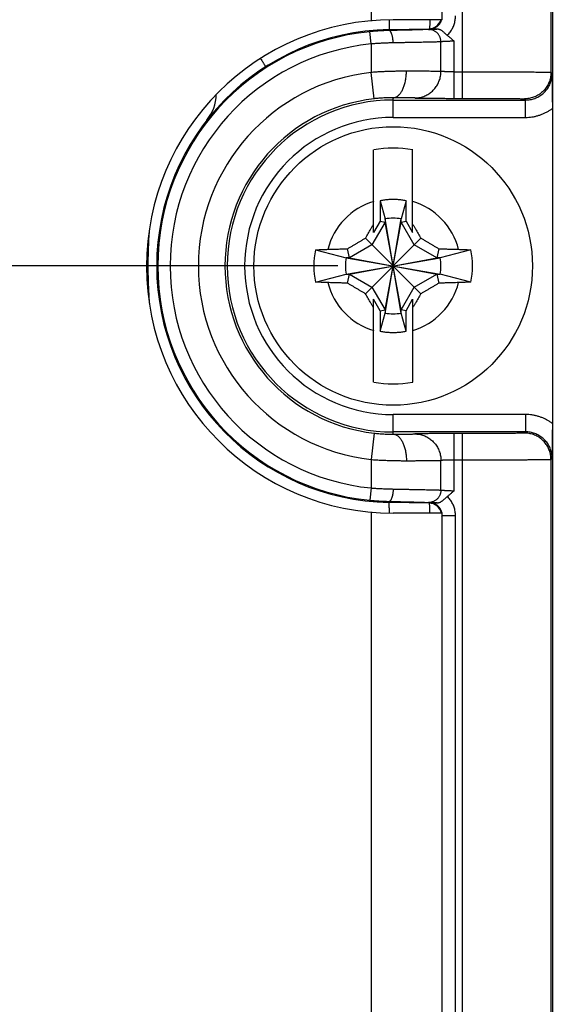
# Model space of a CAD drawing. Header units: inches. Extents: x 0 to 34, y 0 to 22.
# Tile 57 of 83: x 19.4 to 20, y 16.3 to 17.4. Entities that reach past the tile are written whole.
import ezdxf

# ---------------------------------------------------------------- set-up
doc = ezdxf.new("R2010")
doc.units = ezdxf.units.IN
doc.header["$LTSCALE"] = 1.87
doc.header["$MEASUREMENT"] = 0
doc.layers.get('0').update_dxf_attribs({"linetype": 'CONTINUOUS'})
doc.layers.add('DIMENSIONS', color=7, linetype='CONTINUOUS')
doc.styles.get("Standard").update_dxf_attribs({"font": 'txt', "width": 0.8})
doc.dimstyles.new('DIMSTYLE_1', dxfattribs={"dimtxt": 0.125, "dimasz": 0.18, "dimexe": 0.18, "dimexo": 0.0625, "dimgap": 0.09, "dimtad": 0, "dimtih": 1, "dimtoh": 1, "dimdec": 3, "dimzin": 4, "dimdsep": 46, "dimtxsty": 'STANDARD', "dimblk": '_FILLED', "dimblk1": '_FILLED', "dimblk2": '_FILLED', "dimcen": 0.09, "dimadec": 0, "dimazin": 0, "dimtp": 0.01, "dimtm": 0.01, "dimtfac": 1, "dimtdec": 3, "dimtofl": 0, "dimtmove": 0, "dimatfit": 3, "dimldrblk": '_FILLED', "dimfxl": 1, "dimtolj": 1, "dimtzin": 4, "dimarcsym": 0})

# ---------------------------------------------------------------- blocks, each defined once
blk = doc.blocks.new('_FILLED')
at = {"color": 0, "linetype": 'BYBLOCK'}
blk.add_solid([(0, 0), (-1, 0.1736), (-1, -0.1736)], dxfattribs=at)
blk = doc.blocks.new('*D17')
at = {"layer": 'DIMENSIONS', "color": 2, "linetype": 'CONTINUOUS'}
for p, q in [((16.18, 18.6771), (15.4451, 18.6771)), ((16.18, 17.462), (16.18, 18.6771)), ((16.9561, 17.8334), (16.055, 17.8334)), ((16.18, 17.8334), (16.18, 17.462)), ((16.18, 17.0905), (16.18, 17.462)), ((19.7315, 17.0905), (16.055, 17.0905))]:
    blk.add_line(p, q, dxfattribs=at)
at = {"layer": 'DIMENSIONS', "color": 2, "linetype": 'CONTINUOUS', "xscale": 0.18, "yscale": 0.18, "zscale": 0.18}
for p, rotation in [((16.18, 17.8334), 90), ((16.18, 17.0905), 270)]:
    blk.add_blockref('_FILLED', p, dxfattribs=dict(at, rotation=rotation))
at = {"layer": 'DIMENSIONS', "color": 2, "linetype": 'CONTINUOUS', "width": 0.8}
for s, p in [('.743', (14.1576, 18.6146)), ('[', (14.6826, 18.6146)), ('18.87', (14.7826, 18.6146)), (']', (15.2826, 18.6146))]:
    blk.add_text(s, height=0.125, dxfattribs=at).set_placement(p)

msp = doc.modelspace()

# ---------------------------------------------------------------- linework, layer by layer
at = {"color": 7, "linetype": 'CONTINUOUS'}
for p, q in [((19.8725, 17.2801), (19.8725, 17.8334)), ((19.9725, 17.3095), (19.9725, 17.7334)), ((19.769, 17.6025), (19.769, 17.3679)), ((19.849, 17.6025), (19.849, 17.369)), ((19.849, 17.369), (19.794, 17.369)), ((19.769, 17.3416), (19.7676, 17.3555)), ((19.7893, 17.358), (19.8342, 17.3588)), ((19.7893, 17.3568), (19.7893, 17.358)), ((19.8347, 17.3583), (19.8342, 17.3588)), ((19.769, 17.3416), (19.769, 17.3094)), ((19.8479, 17.3105), (19.8479, 17.344)), ((19.8628, 17.2801), (19.8628, 17.3447)), ((19.7724, 17.2796), (19.769, 17.3094)), ((19.8628, 17.3101), (19.8725, 17.3101)), ((19.9725, 17.3095), (19.9738, 17.3082)), ((19.794, 17.2585), (19.794, 17.2808)), ((19.794, 17.2782), (19.9438, 17.2782)), ((19.8628, 17.2801), (19.8725, 17.2801)), ((19.9425, 17.2795), (19.9438, 17.2782)), ((19.9438, 17.2585), (19.9438, 17.2782)), ((19.974, 17.2687), (19.974, 16.9123)), ((19.794, 17.2585), (19.9438, 17.2585)), ((19.7719, 17.1282), (19.7719, 17.222)), ((19.816, 17.1282), (19.816, 17.222)), ((19.7794, 17.1643), (19.7794, 17.1412)), ((19.7794, 17.1643), (19.7848, 17.1437)), ((19.8085, 17.1643), (19.8031, 17.1437)), ((19.8085, 17.1412), (19.8085, 17.1643)), ((19.7848, 17.1401), (19.77, 17.1145)), ((19.7794, 17.1412), (19.7719, 17.1282)), ((19.7794, 17.1412), (19.7848, 17.1401)), ((19.7848, 17.0373), (19.8031, 17.1437)), ((19.7848, 17.1437), (19.7848, 17.1401)), ((19.8031, 17.0373), (19.7848, 17.1437)), ((19.7848, 17.041), (19.8031, 17.1401)), ((19.8031, 17.041), (19.7848, 17.1401)), ((19.8031, 17.1401), (19.8031, 17.1437)), ((19.8031, 17.1401), (19.8085, 17.1412)), ((19.8179, 17.1145), (19.8031, 17.1401)), ((19.8085, 17.1412), (19.816, 17.1282)), ((19.77, 17.1145), (19.7444, 17.0997)), ((19.7626, 17.0591), (19.8254, 17.1219)), ((19.8254, 17.0591), (19.7626, 17.1219)), ((19.8435, 17.0997), (19.8179, 17.1145)), ((19.7061, 17.1088), (19.7408, 17.0997)), ((19.7444, 17.0997), (19.7423, 17.11)), ((19.8457, 17.11), (19.8435, 17.0997)), ((19.8818, 17.1088), (19.8471, 17.0997)), ((19.7444, 17.0997), (19.7408, 17.0997)), ((19.7408, 17.0997), (19.8471, 17.0814)), ((19.7408, 17.0814), (19.8471, 17.0997)), ((19.7444, 17.0997), (19.8435, 17.0814)), ((19.7444, 17.0814), (19.8435, 17.0997)), ((19.8471, 17.0997), (19.8435, 17.0997)), ((19.7061, 17.0723), (19.7408, 17.0814)), ((19.7408, 17.0814), (19.7444, 17.0814)), ((19.7423, 17.0711), (19.7444, 17.0814)), ((19.7444, 17.0814), (19.77, 17.0666)), ((19.8179, 17.0666), (19.8435, 17.0814)), ((19.8435, 17.0814), (19.8457, 17.0711)), ((19.8435, 17.0814), (19.8471, 17.0814)), ((19.8818, 17.0723), (19.8471, 17.0814)), ((19.77, 17.0666), (19.7848, 17.041)), ((19.8031, 17.041), (19.8179, 17.0666)), ((19.7719, 16.9591), (19.7719, 17.0529)), ((19.7794, 17.0399), (19.7719, 17.0529)), ((19.8085, 17.0399), (19.816, 17.0529)), ((19.816, 17.0529), (19.816, 16.9591)), ((19.7794, 17.0399), (19.7848, 17.041)), ((19.7794, 17.0399), (19.7794, 17.0168)), ((19.7794, 17.0168), (19.7848, 17.0373)), ((19.7848, 17.041), (19.7848, 17.0373)), ((19.8031, 17.0373), (19.8031, 17.041)), ((19.8085, 17.0399), (19.8031, 17.041)), ((19.8085, 17.0168), (19.8031, 17.0373)), ((19.8085, 17.0168), (19.8085, 17.0399)), ((19.794, 16.9003), (19.794, 16.9226)), ((19.9438, 16.9226), (19.794, 16.9226)), ((19.9438, 16.9226), (19.9438, 16.9029)), ((19.9438, 16.9029), (19.794, 16.9029)), ((19.9438, 16.9029), (19.9425, 16.9015)), ((19.7724, 16.9015), (19.769, 16.8717)), ((19.8628, 16.8363), (19.8628, 16.9009)), ((19.8725, 16.9009), (19.8628, 16.9009)), ((19.8725, 15.3001), (19.8725, 16.9009)), ((19.769, 16.8717), (19.769, 16.8395)), ((19.8479, 16.837), (19.8479, 16.8706)), ((19.8725, 16.8709), (19.8628, 16.8709)), ((19.9738, 16.8729), (19.9725, 16.8716)), ((19.9725, 15.3295), (19.9725, 16.8716)), ((19.769, 16.8395), (19.7676, 16.8256)), ((19.7893, 16.8243), (19.7893, 16.8231)), ((19.8346, 16.8223), (19.7893, 16.8231)), ((19.8346, 16.8223), (19.8352, 16.8228)), ((19.769, 16.8122), (19.769, 15.3889)), ((19.849, 16.811), (19.794, 16.811)), ((19.849, 16.811), (19.849, 15.39)), ((19.849, 16.8077), (19.8495, 16.8082)), ((19.8495, 15.3928), (19.8495, 16.8082)), ((19.8495, 16.8082), (19.8645, 16.8082)), ((19.8645, 15.3928), (19.8645, 16.8082))]:
    msp.add_line(p, q, dxfattribs=at)
msp.add_circle((19.794, 17.0905), 0.1575, dxfattribs=at)
for centre, radius, start, end in [((19.794, 17.09), 0.279, 90, 270), ((19.834, 17.3738), 0.015, 271, 341.5738), ((19.794, 17.0905), 0.2675, 91, 269), ((19.794, 17.0905), 0.2663, 95.6875, 264.3125), ((19.794, 17.0905), 0.2523, 95.6875, 264.3125), ((19.794, 17.0905), 0.2203, 96.5162, 263.4838), ((19.544, 17.2863), 0.05, 321.9417, 357.8491), ((19.794, 17.0905), 0.1903, 96.5162, 263.4838), ((19.794, 17.0905), 0.1877, 90, 270), ((19.794, 17.0905), 0.168, 90, 270), ((19.794, 17.0905), 0.1333, 80.4788, 99.5212), ((19.794, 17.0905), 0.0763, 106.796, 165.7255), ((19.794, 17.0905), 0.0763, 14.2745, 73.204), ((19.794, 17.0905), 0.054, 80.2364, 99.7636), ((19.794, 17.0905), 0.0898, 168.2646, 191.7354), ((19.794, 17.0905), 0.0898, 348.2646, 11.7354), ((19.794, 17.0905), 0.054, 170.2364, 189.7636), ((19.794, 17.0905), 0.054, 350.2364, 9.7636), ((19.794, 17.0905), 0.0763, 194.2745, 253.204), ((19.794, 17.0905), 0.0763, 286.796, 345.7255), ((19.794, 17.0905), 0.054, 260.2364, 279.7636), ((19.794, 17.0905), 0.1333, 260.4788, 279.5212), ((19.8344, 16.8077), 0.0146, 13.1567, 89)]:
    msp.add_arc(centre, radius, start, end, dxfattribs=at)
for points, knots in [([(19.974, 17.7196), (19.974, 17.6695), (19.974, 17.5693), (19.974, 17.419), (19.974, 17.3189), (19.974, 17.2688)], [0, 0, 0, 0, 0.333332, 0.66667, 1, 1, 1, 1]), ([(19.8551, 17.3514), (19.8557, 17.352), (19.8568, 17.3532), (19.8584, 17.3551), (19.8598, 17.3571), (19.861, 17.3592), (19.8621, 17.3614), (19.863, 17.3637), (19.8636, 17.366), (19.8641, 17.3684), (19.8644, 17.3708), (19.8645, 17.3725), (19.8645, 17.3733)], [0, 0, 0, 0, 0.100517, 0.200901, 0.30119, 0.401426, 0.501656, 0.601862, 0.701923, 0.80171, 0.901103, 1, 1, 1, 1]), ([(19.7896, 17.369), (19.7896, 17.3685), (19.7896, 17.3673), (19.7896, 17.3655), (19.7896, 17.3635), (19.7896, 17.3619), (19.7895, 17.3605), (19.7895, 17.3595), (19.7894, 17.3587), (19.7894, 17.3583), (19.7893, 17.358), (19.7893, 17.358)], [0, 0, 0, 0, 0.131518, 0.329363, 0.503391, 0.652535, 0.775885, 0.872698, 0.942414, 0.984707, 1, 1, 1, 1]), ([(19.8347, 17.3583), (19.8352, 17.3583), (19.8362, 17.3583), (19.8377, 17.3586), (19.8391, 17.359), (19.8404, 17.3595), (19.8418, 17.3601), (19.843, 17.3609), (19.8442, 17.3618), (19.8452, 17.3628), (19.8462, 17.3639), (19.8471, 17.3651), (19.8478, 17.3663), (19.8484, 17.3676), (19.8487, 17.3686), (19.8489, 17.369)], [0, 0, 0, 0, 0.077011, 0.154021, 0.231022, 0.307997, 0.384914, 0.461772, 0.538598, 0.615422, 0.69227, 0.769154, 0.846073, 0.923023, 1, 1, 1, 1]), ([(19.8354, 17.369), (19.8354, 17.3688), (19.8353, 17.3679), (19.8353, 17.3663), (19.8353, 17.3643), (19.8353, 17.3627), (19.8352, 17.3613), (19.8352, 17.3603), (19.8352, 17.3595), (19.8351, 17.3591), (19.8351, 17.3589), (19.835, 17.3588)], [0, 0, 0, 0, 0.067613, 0.281362, 0.469378, 0.63051, 0.763774, 0.868368, 0.943687, 0.989379, 1, 1, 1, 1]), ([(19.7893, 17.3568), (19.7879, 17.3568), (19.785, 17.3567), (19.7807, 17.3565), (19.7764, 17.3562), (19.772, 17.3559), (19.769, 17.3556), (19.7676, 17.3555)], [0, 0, 0, 0, 0.194752, 0.392497, 0.592861, 0.795495, 1, 1, 1, 1]), ([(19.8339, 17.358), (19.8336, 17.358), (19.8328, 17.358), (19.8316, 17.3579), (19.83, 17.3578), (19.828, 17.3578), (19.8258, 17.3577), (19.8232, 17.3576), (19.8204, 17.3575), (19.8172, 17.3574), (19.8139, 17.3573), (19.8102, 17.3573), (19.8064, 17.3572), (19.8023, 17.3571), (19.7981, 17.357), (19.7937, 17.3569), (19.7908, 17.3568), (19.7893, 17.3568)], [0, 0, 0, 0, 0.020835, 0.049402, 0.085597, 0.129201, 0.179927, 0.237431, 0.301411, 0.371575, 0.447582, 0.529084, 0.615673, 0.706746, 0.801637, 0.899647, 1, 1, 1, 1]), ([(19.7939, 17.3428), (19.7939, 17.3433), (19.7939, 17.3443), (19.7938, 17.3457), (19.7936, 17.3471), (19.7935, 17.3485), (19.7932, 17.3498), (19.793, 17.351), (19.7926, 17.3521), (19.7923, 17.3532), (19.7919, 17.3541), (19.7915, 17.3549), (19.7911, 17.3556), (19.7907, 17.3561), (19.7903, 17.3565), (19.7898, 17.3567), (19.7895, 17.3568), (19.7893, 17.3568)], [0, 0, 0, 0, 0.094414, 0.187955, 0.279706, 0.368774, 0.454309, 0.535511, 0.611655, 0.682103, 0.746329, 0.803957, 0.854807, 0.89898, 0.936995, 0.970003, 1, 1, 1, 1]), ([(19.8339, 17.358), (19.834, 17.358), (19.8345, 17.3581), (19.8352, 17.3581), (19.8361, 17.3581), (19.8372, 17.3582), (19.8386, 17.3582), (19.8401, 17.3583), (19.8418, 17.3583), (19.8429, 17.3583), (19.8435, 17.3583)], [0, 0, 0, 0, 0.051654, 0.125978, 0.22288, 0.341616, 0.480846, 0.638637, 0.812614, 1, 1, 1, 1]), ([(19.8479, 17.344), (19.8479, 17.3445), (19.8479, 17.3455), (19.8477, 17.347), (19.8473, 17.3484), (19.8467, 17.3498), (19.8461, 17.3511), (19.8453, 17.3523), (19.8443, 17.3535), (19.8433, 17.3545), (19.8421, 17.3555), (19.8409, 17.3562), (19.8396, 17.3569), (19.8382, 17.3574), (19.8368, 17.3578), (19.8353, 17.358), (19.8344, 17.358), (19.8339, 17.358)], [0, 0, 0, 0, 0.067054, 0.134102, 0.201125, 0.268107, 0.335031, 0.401885, 0.468658, 0.535345, 0.601943, 0.668453, 0.734881, 0.801236, 0.867531, 0.93378, 1, 1, 1, 1]), ([(19.8435, 17.3583), (19.8426, 17.3583), (19.8407, 17.3583), (19.8378, 17.3583), (19.8358, 17.3583), (19.8347, 17.3583)], [0, 0, 0, 0, 0.313337, 0.646437, 1, 1, 1, 1]), ([(19.8551, 17.3514), (19.8548, 17.3516), (19.8543, 17.3521), (19.8535, 17.3528), (19.8526, 17.3536), (19.8517, 17.3544), (19.8507, 17.3552), (19.8497, 17.356), (19.8488, 17.3567), (19.8478, 17.3573), (19.8469, 17.3577), (19.8459, 17.358), (19.8451, 17.3582), (19.8443, 17.3583), (19.8438, 17.3583), (19.8435, 17.3583)], [0, 0, 0, 0, 0.068389, 0.147651, 0.234735, 0.326227, 0.41942, 0.510961, 0.598066, 0.679749, 0.75523, 0.824446, 0.888226, 0.946773, 1, 1, 1, 1]), ([(19.8551, 17.3514), (19.8559, 17.3508), (19.8576, 17.3495), (19.8601, 17.3472), (19.8619, 17.3456), (19.8628, 17.3447)], [0, 0, 0, 0, 0.300361, 0.633435, 1, 1, 1, 1]), ([(19.7939, 17.3428), (19.7923, 17.3428), (19.789, 17.3427), (19.7841, 17.3425), (19.7791, 17.3423), (19.774, 17.342), (19.7706, 17.3417), (19.769, 17.3416)], [0, 0, 0, 0, 0.194801, 0.392957, 0.593721, 0.796338, 1, 1, 1, 1]), ([(19.8479, 17.344), (19.8476, 17.344), (19.8468, 17.344), (19.8454, 17.3439), (19.8436, 17.3438), (19.8415, 17.3438), (19.839, 17.3437), (19.8362, 17.3436), (19.8331, 17.3436), (19.8297, 17.3435), (19.8261, 17.3434), (19.8221, 17.3433), (19.8179, 17.3432), (19.8135, 17.3431), (19.8088, 17.3431), (19.804, 17.343), (19.799, 17.3429), (19.7956, 17.3428), (19.7939, 17.3428)], [0, 0, 0, 0, 0.019435, 0.045637, 0.07848, 0.117797, 0.163386, 0.215013, 0.272438, 0.3354, 0.403624, 0.476815, 0.554655, 0.636789, 0.72282, 0.812332, 0.904886, 1, 1, 1, 1]), ([(19.8628, 17.3447), (19.8623, 17.3447), (19.8613, 17.3447), (19.8598, 17.3446), (19.8583, 17.3446), (19.8569, 17.3445), (19.8555, 17.3445), (19.8543, 17.3444), (19.8531, 17.3444), (19.852, 17.3443), (19.851, 17.3442), (19.8501, 17.3442), (19.8494, 17.3442), (19.8488, 17.3441), (19.8483, 17.3441), (19.8481, 17.344), (19.8479, 17.344)], [0, 0, 0, 0, 0.101951, 0.202873, 0.301742, 0.397556, 0.48933, 0.576103, 0.656982, 0.731156, 0.797917, 0.856622, 0.906657, 0.947492, 0.978707, 1, 1, 1, 1]), ([(19.644, 17.3253), (19.6443, 17.3248), (19.6449, 17.3237), (19.6459, 17.3221), (19.6469, 17.3205), (19.6477, 17.3191), (19.6484, 17.318), (19.6489, 17.3171), (19.6493, 17.3164), (19.6494, 17.316), (19.6496, 17.3157), (19.6495, 17.3157)], [0, 0, 0, 0, 0.14439, 0.339517, 0.511116, 0.658146, 0.779717, 0.875101, 0.943741, 0.985294, 1, 1, 1, 1]), ([(19.809, 17.3108), (19.8074, 17.3108), (19.8043, 17.3108), (19.7995, 17.3107), (19.7946, 17.3106), (19.7896, 17.3105), (19.7845, 17.3103), (19.7794, 17.3101), (19.7742, 17.3098), (19.7707, 17.3095), (19.769, 17.3094)], [0, 0, 0, 0, 0.115497, 0.234735, 0.357212, 0.482421, 0.609841, 0.73894, 0.869177, 1, 1, 1, 1]), ([(19.794, 17.2808), (19.7944, 17.2808), (19.7953, 17.2809), (19.7966, 17.2812), (19.7979, 17.2818), (19.7991, 17.2826), (19.8003, 17.2837), (19.8015, 17.2849), (19.8026, 17.2863), (19.8036, 17.2879), (19.8046, 17.2897), (19.8054, 17.2916), (19.8062, 17.2937), (19.8069, 17.2959), (19.8075, 17.2982), (19.808, 17.3006), (19.8084, 17.3031), (19.8087, 17.3056), (19.8089, 17.3082), (19.809, 17.3099), (19.809, 17.3108)], [0, 0, 0, 0, 0.036083, 0.073052, 0.11162, 0.152369, 0.195736, 0.242013, 0.291358, 0.34382, 0.399352, 0.457831, 0.519067, 0.582819, 0.6488, 0.716688, 0.786133, 0.856762, 0.928184, 1, 1, 1, 1]), ([(19.8479, 17.3105), (19.8476, 17.3105), (19.8468, 17.3105), (19.8454, 17.3105), (19.8436, 17.3106), (19.8415, 17.3106), (19.839, 17.3106), (19.8363, 17.3106), (19.8332, 17.3107), (19.8298, 17.3107), (19.8261, 17.3107), (19.8221, 17.3107), (19.8179, 17.3107), (19.8135, 17.3108), (19.8105, 17.3108), (19.809, 17.3108)], [0, 0, 0, 0, 0.026865, 0.063063, 0.108425, 0.16274, 0.225756, 0.297182, 0.376683, 0.463884, 0.558376, 0.65972, 0.767446, 0.881055, 1, 1, 1, 1]), ([(19.8183, 17.2805), (19.8192, 17.2805), (19.8209, 17.2805), (19.8235, 17.2809), (19.826, 17.2815), (19.8285, 17.2823), (19.8309, 17.2833), (19.8331, 17.2845), (19.8353, 17.2859), (19.8374, 17.2875), (19.8393, 17.2892), (19.841, 17.2912), (19.8426, 17.2933), (19.844, 17.2955), (19.8452, 17.2978), (19.8462, 17.3002), (19.847, 17.3027), (19.8475, 17.3053), (19.8479, 17.3079), (19.8479, 17.3096), (19.8479, 17.3105)], [0, 0, 0, 0, 0.055184, 0.110385, 0.165615, 0.220883, 0.276196, 0.331561, 0.386981, 0.44246, 0.498, 0.5536, 0.609258, 0.664971, 0.720733, 0.776538, 0.832377, 0.88824, 0.944118, 1, 1, 1, 1]), ([(19.8628, 17.3101), (19.8623, 17.3101), (19.8613, 17.3101), (19.8598, 17.3101), (19.8583, 17.3102), (19.8569, 17.3102), (19.8555, 17.3102), (19.8543, 17.3102), (19.8531, 17.3102), (19.852, 17.3103), (19.851, 17.3103), (19.8501, 17.3103), (19.8494, 17.3103), (19.8488, 17.3104), (19.8483, 17.3104), (19.8481, 17.3104), (19.8479, 17.3105)], [0, 0, 0, 0, 0.101973, 0.20288, 0.301701, 0.397441, 0.489133, 0.575853, 0.656726, 0.730938, 0.797741, 0.856462, 0.906506, 0.947366, 0.978631, 1, 1, 1, 1]), ([(19.8725, 17.3101), (19.8746, 17.3101), (19.879, 17.3101), (19.8854, 17.3101), (19.8919, 17.3101), (19.8982, 17.3101), (19.9044, 17.3101), (19.9105, 17.3101), (19.9164, 17.3101), (19.9222, 17.3101), (19.9277, 17.31), (19.933, 17.31), (19.938, 17.31), (19.9428, 17.31), (19.9472, 17.3099), (19.9514, 17.3099), (19.9552, 17.3099), (19.9586, 17.3098), (19.9617, 17.3098), (19.9645, 17.3098), (19.9668, 17.3097), (19.9687, 17.3097), (19.9702, 17.3096), (19.9714, 17.3096), (19.972, 17.3096), (19.9724, 17.3096), (19.9725, 17.3095)], [0, 0, 0, 0, 0.065086, 0.129915, 0.194189, 0.257626, 0.319959, 0.380925, 0.440269, 0.49774, 0.553087, 0.60607, 0.656463, 0.704066, 0.748693, 0.790168, 0.828322, 0.862987, 0.89401, 0.921254, 0.944602, 0.963955, 0.979227, 0.990353, 0.997283, 1, 1, 1, 1]), ([(19.9725, 17.3095), (19.9725, 17.3087), (19.9724, 17.3069), (19.972, 17.3043), (19.9715, 17.3018), (19.9707, 17.2993), (19.9697, 17.2968), (19.9685, 17.2945), (19.9671, 17.2923), (19.9655, 17.2902), (19.9637, 17.2883), (19.9618, 17.2865), (19.9597, 17.2849), (19.9575, 17.2835), (19.9552, 17.2823), (19.9527, 17.2813), (19.9502, 17.2805), (19.9477, 17.2799), (19.9451, 17.2796), (19.9433, 17.2795), (19.9425, 17.2795)], [0, 0, 0, 0, 0.055554, 0.111109, 0.166664, 0.22222, 0.277776, 0.333332, 0.388888, 0.444444, 0.500001, 0.555557, 0.611113, 0.66667, 0.722226, 0.777781, 0.833337, 0.888892, 0.944446, 1, 1, 1, 1]), ([(19.9438, 17.2782), (19.9447, 17.2782), (19.9464, 17.2783), (19.949, 17.2786), (19.9516, 17.2792), (19.9541, 17.28), (19.9565, 17.281), (19.9588, 17.2822), (19.961, 17.2836), (19.9631, 17.2852), (19.965, 17.287), (19.9668, 17.2889), (19.9684, 17.291), (19.9698, 17.2932), (19.971, 17.2955), (19.972, 17.2979), (19.9728, 17.3004), (19.9734, 17.303), (19.9737, 17.3056), (19.9738, 17.3073), (19.9738, 17.3082)], [0, 0, 0, 0, 0.055574, 0.111146, 0.166716, 0.222285, 0.277851, 0.333417, 0.388981, 0.444545, 0.500108, 0.555672, 0.611235, 0.666797, 0.722353, 0.7779, 0.833435, 0.888959, 0.944478, 1, 1, 1, 1]), ([(19.9738, 17.3082), (19.9738, 17.3064), (19.9738, 17.3029), (19.9739, 17.2978), (19.9739, 17.2931), (19.9739, 17.2888), (19.9739, 17.2848), (19.9739, 17.2812), (19.9739, 17.2778), (19.974, 17.2747), (19.974, 17.2717), (19.974, 17.2697), (19.974, 17.2688)], [0, 0, 0, 0, 0.138353, 0.266584, 0.385721, 0.495295, 0.595509, 0.68714, 0.771512, 0.85052, 0.926093, 1, 1, 1, 1]), ([(19.794, 17.2808), (19.7931, 17.2808), (19.7914, 17.2808), (19.7888, 17.2807), (19.7861, 17.2807), (19.7834, 17.2805), (19.7806, 17.2804), (19.7778, 17.2802), (19.7751, 17.2799), (19.7733, 17.2797), (19.7724, 17.2796)], [0, 0, 0, 0, 0.116042, 0.236699, 0.361026, 0.487994, 0.61649, 0.745385, 0.873576, 1, 1, 1, 1]), ([(19.8183, 17.2805), (19.8181, 17.2805), (19.8175, 17.2805), (19.8165, 17.2805), (19.8153, 17.2806), (19.8138, 17.2806), (19.8121, 17.2806), (19.8101, 17.2806), (19.8078, 17.2807), (19.8054, 17.2807), (19.8028, 17.2807), (19.8, 17.2807), (19.797, 17.2808), (19.795, 17.2808), (19.794, 17.2808)], [0, 0, 0, 0, 0.0292, 0.06938, 0.120397, 0.18205, 0.254054, 0.335947, 0.427204, 0.527242, 0.635348, 0.750737, 0.872596, 1, 1, 1, 1]), ([(19.8183, 17.2805), (19.8186, 17.2805), (19.8191, 17.2804), (19.8201, 17.2804), (19.8213, 17.2804), (19.8228, 17.2803), (19.8245, 17.2803), (19.8265, 17.2803), (19.8286, 17.2803), (19.831, 17.2803), (19.8336, 17.2802), (19.8364, 17.2802), (19.8393, 17.2802), (19.8424, 17.2802), (19.8456, 17.2802), (19.8489, 17.2802), (19.8523, 17.2801), (19.8558, 17.2801), (19.8593, 17.2801), (19.8616, 17.2801), (19.8628, 17.2801)], [0, 0, 0, 0, 0.015476, 0.037048, 0.064626, 0.098043, 0.137038, 0.181288, 0.230553, 0.284579, 0.343054, 0.40559, 0.471744, 0.541125, 0.613391, 0.688142, 0.764812, 0.842775, 0.921384, 1, 1, 1, 1]), ([(19.8725, 17.2801), (19.8741, 17.2801), (19.8774, 17.2801), (19.8823, 17.2801), (19.8871, 17.2801), (19.892, 17.2801), (19.8967, 17.2801), (19.9013, 17.2801), (19.9057, 17.2801), (19.91, 17.28), (19.9141, 17.28), (19.918, 17.28), (19.9217, 17.28), (19.9251, 17.2799), (19.9282, 17.2799), (19.9311, 17.2799), (19.9336, 17.2798), (19.9359, 17.2798), (19.9378, 17.2797), (19.9394, 17.2797), (19.9407, 17.2797), (19.9416, 17.2796), (19.9421, 17.2796), (19.9424, 17.2796), (19.9425, 17.2795)], [0, 0, 0, 0, 0.06995, 0.140045, 0.209801, 0.278742, 0.346408, 0.412346, 0.47613, 0.537451, 0.596047, 0.651649, 0.703976, 0.752737, 0.79765, 0.838492, 0.875105, 0.907323, 0.934955, 0.957831, 0.975821, 0.988832, 0.99686, 1, 1, 1, 1]), ([(19.9438, 17.2585), (19.945, 17.2585), (19.9474, 17.2586), (19.951, 17.259), (19.9545, 17.2597), (19.958, 17.2606), (19.9614, 17.2617), (19.9648, 17.2631), (19.968, 17.2648), (19.9711, 17.2666), (19.973, 17.268), (19.974, 17.2687)], [0, 0, 0, 0, 0.110937, 0.222226, 0.33362, 0.444898, 0.556118, 0.667447, 0.778717, 0.889634, 1, 1, 1, 1]), ([(19.8085, 17.1643), (19.8069, 17.1646), (19.8037, 17.1651), (19.7988, 17.1656), (19.794, 17.1658), (19.7891, 17.1656), (19.7842, 17.1651), (19.781, 17.1646), (19.7794, 17.1643)], [0, 0, 0, 0, 0.16666, 0.33333, 0.5, 0.66667, 0.83334, 1, 1, 1, 1]), ([(19.7626, 17.1219), (19.7631, 17.1228), (19.7641, 17.1246), (19.7656, 17.1272), (19.7672, 17.1298), (19.7687, 17.1325), (19.7703, 17.1351), (19.7714, 17.1369), (19.7719, 17.1378)], [0, 0, 0, 0, 0.165715, 0.330613, 0.495492, 0.661198, 0.828928, 1, 1, 1, 1]), ([(19.816, 17.1378), (19.8165, 17.1369), (19.8176, 17.1351), (19.8192, 17.1325), (19.8207, 17.1298), (19.8223, 17.1272), (19.8238, 17.1246), (19.8248, 17.1228), (19.8254, 17.1219)], [0, 0, 0, 0, 0.171071, 0.3388, 0.504507, 0.669386, 0.834284, 1, 1, 1, 1]), ([(19.5182, 17.1325), (19.5177, 17.1265), (19.5169, 17.1125), (19.5166, 17.0985), (19.5166, 17.0905)], [0, 0, 0, 0, 0.429954, 1, 1, 1, 1]), ([(19.7423, 17.11), (19.7433, 17.1106), (19.7453, 17.1118), (19.7483, 17.1135), (19.7512, 17.1152), (19.754, 17.1169), (19.7569, 17.1186), (19.7597, 17.1203), (19.7616, 17.1214), (19.7626, 17.1219)], [0, 0, 0, 0, 0.151527, 0.297788, 0.440422, 0.580899, 0.720411, 0.859839, 1, 1, 1, 1]), ([(19.8254, 17.1219), (19.8263, 17.1214), (19.8282, 17.1203), (19.8311, 17.1186), (19.8339, 17.1169), (19.8368, 17.1152), (19.8397, 17.1135), (19.8426, 17.1117), (19.8446, 17.1106), (19.8457, 17.11)], [0, 0, 0, 0, 0.141433, 0.281797, 0.421862, 0.562461, 0.704732, 0.850066, 1, 1, 1, 1]), ([(19.7061, 17.1088), (19.7076, 17.1089), (19.7107, 17.109), (19.7153, 17.1092), (19.7184, 17.1093), (19.72, 17.1094)], [0, 0, 0, 0, 0.326993, 0.660414, 1, 1, 1, 1]), ([(19.72, 17.1094), (19.7222, 17.1094), (19.7263, 17.1095), (19.7321, 17.1097), (19.7374, 17.1098), (19.7407, 17.1099), (19.7423, 17.11)], [0, 0, 0, 0, 0.290386, 0.552675, 0.788581, 1, 1, 1, 1]), ([(19.8457, 17.11), (19.8472, 17.1099), (19.8505, 17.1098), (19.8557, 17.1097), (19.8616, 17.1095), (19.8657, 17.1094), (19.8679, 17.1094)], [0, 0, 0, 0, 0.209343, 0.44429, 0.707143, 1, 1, 1, 1]), ([(19.8679, 17.1094), (19.8695, 17.1093), (19.8726, 17.1092), (19.8773, 17.109), (19.8803, 17.1089), (19.8818, 17.1088)], [0, 0, 0, 0, 0.339586, 0.673007, 1, 1, 1, 1]), ([(19.5166, 17.0905), (19.5166, 17.0825), (19.5169, 17.0679), (19.5178, 17.0533), (19.5184, 17.0468)], [0, 0, 0, 0, 0.549795, 1, 1, 1, 1]), ([(19.72, 17.0717), (19.7184, 17.0718), (19.7153, 17.0719), (19.7107, 17.0721), (19.7076, 17.0722), (19.7061, 17.0723)], [0, 0, 0, 0, 0.339586, 0.673007, 1, 1, 1, 1]), ([(19.7423, 17.0711), (19.7407, 17.0712), (19.7374, 17.0712), (19.7322, 17.0714), (19.7263, 17.0715), (19.7222, 17.0717), (19.72, 17.0717)], [0, 0, 0, 0, 0.209343, 0.44429, 0.707143, 1, 1, 1, 1]), ([(19.7626, 17.0591), (19.7616, 17.0597), (19.7597, 17.0608), (19.7568, 17.0625), (19.754, 17.0642), (19.7511, 17.0659), (19.7482, 17.0676), (19.7453, 17.0693), (19.7433, 17.0705), (19.7423, 17.0711)], [0, 0, 0, 0, 0.141435, 0.281799, 0.421865, 0.562464, 0.704735, 0.850068, 1, 1, 1, 1]), ([(19.8457, 17.0711), (19.8446, 17.0705), (19.8426, 17.0693), (19.8396, 17.0675), (19.8367, 17.0658), (19.8339, 17.0641), (19.831, 17.0625), (19.8282, 17.0608), (19.8263, 17.0597), (19.8254, 17.0591)], [0, 0, 0, 0, 0.151529, 0.297792, 0.440426, 0.580902, 0.720414, 0.85984, 1, 1, 1, 1]), ([(19.8679, 17.0717), (19.8657, 17.0717), (19.8616, 17.0715), (19.8558, 17.0714), (19.8505, 17.0712), (19.8472, 17.0712), (19.8457, 17.0711)], [0, 0, 0, 0, 0.290386, 0.552675, 0.788581, 1, 1, 1, 1]), ([(19.8818, 17.0723), (19.8803, 17.0722), (19.8773, 17.0721), (19.8726, 17.0719), (19.8695, 17.0718), (19.8679, 17.0717)], [0, 0, 0, 0, 0.326993, 0.660414, 1, 1, 1, 1]), ([(19.7719, 17.0433), (19.7714, 17.0442), (19.7703, 17.046), (19.7687, 17.0486), (19.7672, 17.0513), (19.7656, 17.0539), (19.7641, 17.0565), (19.7631, 17.0583), (19.7626, 17.0591)], [0, 0, 0, 0, 0.171071, 0.3388, 0.504507, 0.669386, 0.834284, 1, 1, 1, 1]), ([(19.8254, 17.0591), (19.8248, 17.0583), (19.8238, 17.0565), (19.8223, 17.0539), (19.8207, 17.0513), (19.8192, 17.0486), (19.8176, 17.046), (19.8165, 17.0442), (19.816, 17.0433)], [0, 0, 0, 0, 0.165716, 0.330614, 0.495493, 0.6612, 0.828929, 1, 1, 1, 1]), ([(19.7794, 17.0168), (19.781, 17.0165), (19.7842, 17.0159), (19.7891, 17.0155), (19.794, 17.0153), (19.7988, 17.0155), (19.8037, 17.0159), (19.8069, 17.0165), (19.8085, 17.0168)], [0, 0, 0, 0, 0.16666, 0.33333, 0.5, 0.66667, 0.83334, 1, 1, 1, 1]), ([(19.974, 16.9123), (19.973, 16.9131), (19.9711, 16.9145), (19.968, 16.9163), (19.9648, 16.918), (19.9614, 16.9194), (19.958, 16.9205), (19.9545, 16.9214), (19.951, 16.9221), (19.9474, 16.9225), (19.945, 16.9226), (19.9438, 16.9226)], [0, 0, 0, 0, 0.110341, 0.221237, 0.332503, 0.443837, 0.555066, 0.666353, 0.777755, 0.889053, 1, 1, 1, 1]), ([(19.9738, 16.8729), (19.9738, 16.8737), (19.9737, 16.8755), (19.9734, 16.8781), (19.9728, 16.8806), (19.972, 16.8831), (19.971, 16.8856), (19.9698, 16.8879), (19.9684, 16.8901), (19.9668, 16.8922), (19.965, 16.8941), (19.9631, 16.8959), (19.961, 16.8975), (19.9588, 16.8989), (19.9565, 16.9001), (19.9541, 16.9011), (19.9516, 16.9019), (19.949, 16.9025), (19.9464, 16.9028), (19.9447, 16.9029), (19.9438, 16.9029)], [0, 0, 0, 0, 0.055522, 0.111041, 0.166565, 0.222101, 0.277648, 0.333204, 0.388766, 0.444329, 0.499893, 0.555456, 0.611019, 0.666584, 0.722149, 0.777716, 0.833284, 0.888854, 0.944426, 1, 1, 1, 1]), ([(19.974, 16.9123), (19.974, 16.9113), (19.974, 16.9094), (19.974, 16.9064), (19.9739, 16.9032), (19.9739, 16.8999), (19.9739, 16.8962), (19.9739, 16.8923), (19.9739, 16.888), (19.9739, 16.8833), (19.9738, 16.8782), (19.9738, 16.8747), (19.9738, 16.8729)], [0, 0, 0, 0, 0.073778, 0.14935, 0.228365, 0.312746, 0.404392, 0.504626, 0.614223, 0.73338, 0.861632, 1, 1, 1, 1]), ([(19.974, 16.9123), (19.974, 16.7319), (19.974, 16.371), (19.974, 15.8297), (19.974, 15.4688), (19.974, 15.2884)], [0, 0, 0, 0, 0.333332, 0.666668, 1, 1, 1, 1]), ([(19.7724, 16.9015), (19.7733, 16.9014), (19.7751, 16.9012), (19.7778, 16.9009), (19.7806, 16.9007), (19.7834, 16.9005), (19.7861, 16.9004), (19.7888, 16.9003), (19.7914, 16.9003), (19.7931, 16.9003), (19.794, 16.9003)], [0, 0, 0, 0, 0.126394, 0.254571, 0.383465, 0.51197, 0.63895, 0.763291, 0.883957, 1, 1, 1, 1]), ([(19.794, 16.9003), (19.795, 16.9003), (19.797, 16.9003), (19.8, 16.9003), (19.8028, 16.9004), (19.8054, 16.9004), (19.8078, 16.9004), (19.8101, 16.9004), (19.8121, 16.9005), (19.8138, 16.9005), (19.8153, 16.9005), (19.8165, 16.9005), (19.8175, 16.9006), (19.8181, 16.9006), (19.8183, 16.9006)], [0, 0, 0, 0, 0.127417, 0.2493, 0.364716, 0.472849, 0.572907, 0.664171, 0.74606, 0.818053, 0.879689, 0.93068, 0.970838, 1, 1, 1, 1]), ([(19.794, 16.9003), (19.7944, 16.9003), (19.7953, 16.9002), (19.7966, 16.8998), (19.7979, 16.8992), (19.7991, 16.8984), (19.8003, 16.8974), (19.8015, 16.8962), (19.8026, 16.8948), (19.8036, 16.8932), (19.8046, 16.8914), (19.8054, 16.8895), (19.8062, 16.8874), (19.8069, 16.8852), (19.8075, 16.8829), (19.808, 16.8805), (19.8084, 16.878), (19.8087, 16.8755), (19.8089, 16.8729), (19.809, 16.8712), (19.809, 16.8703)], [0, 0, 0, 0, 0.036084, 0.073054, 0.111622, 0.152373, 0.195742, 0.24202, 0.291366, 0.343829, 0.399362, 0.457841, 0.519077, 0.582828, 0.648808, 0.716696, 0.786139, 0.856766, 0.928186, 1, 1, 1, 1]), ([(19.8628, 16.9009), (19.8616, 16.9009), (19.8593, 16.9009), (19.8558, 16.9009), (19.8523, 16.9009), (19.8489, 16.9009), (19.8456, 16.9009), (19.8424, 16.9009), (19.8393, 16.9009), (19.8364, 16.9009), (19.8336, 16.9009), (19.831, 16.9008), (19.8286, 16.9008), (19.8265, 16.9008), (19.8245, 16.9008), (19.8228, 16.9007), (19.8213, 16.9007), (19.8201, 16.9007), (19.8191, 16.9006), (19.8186, 16.9006), (19.8183, 16.9006)], [0, 0, 0, 0, 0.078612, 0.157217, 0.235178, 0.311845, 0.386593, 0.458856, 0.528233, 0.594385, 0.65692, 0.715394, 0.769419, 0.818682, 0.86293, 0.901923, 0.935341, 0.962923, 0.984502, 1, 1, 1, 1]), ([(19.8183, 16.9006), (19.8192, 16.9006), (19.8209, 16.9005), (19.8235, 16.9002), (19.826, 16.8996), (19.8285, 16.8988), (19.8309, 16.8978), (19.8331, 16.8966), (19.8353, 16.8952), (19.8374, 16.8936), (19.8393, 16.8918), (19.841, 16.8899), (19.8426, 16.8878), (19.844, 16.8856), (19.8452, 16.8833), (19.8462, 16.8809), (19.847, 16.8784), (19.8475, 16.8758), (19.8479, 16.8732), (19.8479, 16.8715), (19.8479, 16.8706)], [0, 0, 0, 0, 0.055175, 0.11037, 0.165596, 0.220861, 0.276173, 0.331537, 0.386958, 0.442439, 0.497981, 0.553584, 0.609245, 0.664961, 0.720725, 0.776532, 0.832373, 0.888237, 0.944116, 1, 1, 1, 1]), ([(19.9425, 16.9015), (19.9424, 16.9015), (19.9421, 16.9015), (19.9416, 16.9014), (19.9407, 16.9014), (19.9394, 16.9014), (19.9378, 16.9013), (19.9359, 16.9013), (19.9336, 16.9013), (19.9311, 16.9012), (19.9282, 16.9012), (19.9251, 16.9012), (19.9217, 16.9011), (19.918, 16.9011), (19.9141, 16.9011), (19.91, 16.901), (19.9057, 16.901), (19.9013, 16.901), (19.8967, 16.901), (19.892, 16.901), (19.8871, 16.901), (19.8823, 16.9009), (19.8774, 16.9009), (19.8741, 16.9009), (19.8725, 16.9009)], [0, 0, 0, 0, 0.00314, 0.011168, 0.024179, 0.042169, 0.065045, 0.092677, 0.124895, 0.161508, 0.20235, 0.247263, 0.296024, 0.348351, 0.403953, 0.462549, 0.52387, 0.587654, 0.653592, 0.721258, 0.790199, 0.859955, 0.93005, 1, 1, 1, 1]), ([(19.9725, 16.8716), (19.9725, 16.8724), (19.9724, 16.8742), (19.972, 16.8768), (19.9715, 16.8793), (19.9707, 16.8818), (19.9697, 16.8842), (19.9685, 16.8866), (19.9671, 16.8888), (19.9655, 16.8909), (19.9637, 16.8928), (19.9618, 16.8946), (19.9597, 16.8962), (19.9575, 16.8976), (19.9552, 16.8988), (19.9527, 16.8998), (19.9502, 16.9006), (19.9477, 16.9011), (19.9451, 16.9015), (19.9433, 16.9015), (19.9425, 16.9015)], [0, 0, 0, 0, 0.055554, 0.111109, 0.166664, 0.22222, 0.277776, 0.333332, 0.388888, 0.444444, 0.500001, 0.555557, 0.611113, 0.66667, 0.722226, 0.777781, 0.833337, 0.888892, 0.944446, 1, 1, 1, 1]), ([(19.769, 16.8717), (19.7707, 16.8715), (19.7742, 16.8713), (19.7794, 16.871), (19.7845, 16.8708), (19.7896, 16.8706), (19.7946, 16.8704), (19.7995, 16.8704), (19.8043, 16.8703), (19.8074, 16.8703), (19.809, 16.8703)], [0, 0, 0, 0, 0.130823, 0.261059, 0.390157, 0.517577, 0.642786, 0.765265, 0.884503, 1, 1, 1, 1]), ([(19.809, 16.8703), (19.8105, 16.8703), (19.8135, 16.8703), (19.8179, 16.8703), (19.8221, 16.8704), (19.8261, 16.8704), (19.8298, 16.8704), (19.8332, 16.8704), (19.8363, 16.8704), (19.839, 16.8705), (19.8415, 16.8705), (19.8436, 16.8705), (19.8454, 16.8706), (19.8468, 16.8706), (19.8476, 16.8706), (19.8479, 16.8706)], [0, 0, 0, 0, 0.118963, 0.232584, 0.340319, 0.44167, 0.536169, 0.623376, 0.702884, 0.774314, 0.837329, 0.891634, 0.936979, 0.973155, 1, 1, 1, 1]), ([(19.8628, 16.8709), (19.8623, 16.8709), (19.8613, 16.8709), (19.8598, 16.8709), (19.8583, 16.8709), (19.8569, 16.8709), (19.8555, 16.8709), (19.8543, 16.8709), (19.8531, 16.8709), (19.852, 16.8708), (19.851, 16.8708), (19.8501, 16.8708), (19.8494, 16.8707), (19.8488, 16.8707), (19.8483, 16.8707), (19.8481, 16.8706), (19.8479, 16.8706)], [0, 0, 0, 0, 0.101973, 0.202881, 0.301703, 0.397443, 0.489134, 0.575854, 0.656726, 0.730939, 0.797742, 0.856462, 0.906506, 0.947366, 0.978631, 1, 1, 1, 1]), ([(19.9725, 16.8716), (19.9724, 16.8715), (19.972, 16.8715), (19.9714, 16.8714), (19.9702, 16.8714), (19.9687, 16.8714), (19.9668, 16.8714), (19.9645, 16.8713), (19.9617, 16.8713), (19.9586, 16.8712), (19.9552, 16.8712), (19.9514, 16.8712), (19.9472, 16.8711), (19.9428, 16.8711), (19.938, 16.8711), (19.933, 16.8711), (19.9277, 16.871), (19.9222, 16.871), (19.9164, 16.871), (19.9105, 16.871), (19.9044, 16.871), (19.8982, 16.871), (19.8919, 16.871), (19.8854, 16.8709), (19.879, 16.8709), (19.8746, 16.8709), (19.8725, 16.8709)], [0, 0, 0, 0, 0.002717, 0.009647, 0.020773, 0.036045, 0.055398, 0.078746, 0.10599, 0.137013, 0.171678, 0.209832, 0.251307, 0.295934, 0.343537, 0.39393, 0.446913, 0.50226, 0.559731, 0.619075, 0.680041, 0.742374, 0.805811, 0.870085, 0.934914, 1, 1, 1, 1]), ([(19.769, 16.8395), (19.7706, 16.8394), (19.774, 16.8391), (19.7791, 16.8388), (19.7841, 16.8386), (19.789, 16.8384), (19.7923, 16.8383), (19.7939, 16.8383)], [0, 0, 0, 0, 0.203667, 0.40628, 0.607043, 0.805203, 1, 1, 1, 1]), ([(19.7939, 16.8383), (19.7939, 16.8378), (19.7939, 16.8368), (19.7938, 16.8354), (19.7936, 16.834), (19.7935, 16.8326), (19.7932, 16.8313), (19.793, 16.8301), (19.7926, 16.829), (19.7923, 16.8279), (19.7919, 16.827), (19.7915, 16.8262), (19.7911, 16.8255), (19.7907, 16.825), (19.7903, 16.8246), (19.7898, 16.8243), (19.7895, 16.8243), (19.7893, 16.8243)], [0, 0, 0, 0, 0.094409, 0.187945, 0.279691, 0.368756, 0.454289, 0.53549, 0.611634, 0.682083, 0.746311, 0.803942, 0.854796, 0.898972, 0.93699, 0.970001, 1, 1, 1, 1]), ([(19.7939, 16.8383), (19.7956, 16.8383), (19.799, 16.8382), (19.804, 16.8381), (19.8088, 16.838), (19.8135, 16.8379), (19.8179, 16.8378), (19.8221, 16.8378), (19.8261, 16.8377), (19.8297, 16.8376), (19.8331, 16.8375), (19.8362, 16.8374), (19.839, 16.8374), (19.8415, 16.8373), (19.8436, 16.8372), (19.8454, 16.8372), (19.8468, 16.8371), (19.8476, 16.8371), (19.8479, 16.837)], [0, 0, 0, 0, 0.095093, 0.187581, 0.277024, 0.363006, 0.44513, 0.523012, 0.596286, 0.664604, 0.727648, 0.785126, 0.836767, 0.882331, 0.921603, 0.954402, 0.980575, 1, 1, 1, 1]), ([(19.8479, 16.837), (19.8479, 16.8366), (19.8479, 16.8356), (19.8477, 16.8341), (19.8473, 16.8327), (19.8467, 16.8313), (19.8461, 16.83), (19.8453, 16.8287), (19.8443, 16.8276), (19.8433, 16.8265), (19.8421, 16.8256), (19.8409, 16.8248), (19.8396, 16.8242), (19.8382, 16.8237), (19.8368, 16.8233), (19.8353, 16.8231), (19.8344, 16.823), (19.8339, 16.8231)], [0, 0, 0, 0, 0.067055, 0.134104, 0.201128, 0.26811, 0.335034, 0.401889, 0.468662, 0.535349, 0.601947, 0.668457, 0.734885, 0.801239, 0.867533, 0.933781, 1, 1, 1, 1]), ([(19.8479, 16.837), (19.8481, 16.837), (19.8483, 16.837), (19.8488, 16.837), (19.8494, 16.8369), (19.8501, 16.8369), (19.851, 16.8368), (19.852, 16.8368), (19.8531, 16.8367), (19.8543, 16.8367), (19.8555, 16.8366), (19.8569, 16.8366), (19.8583, 16.8365), (19.8598, 16.8364), (19.8613, 16.8364), (19.8623, 16.8364), (19.8628, 16.8363)], [0, 0, 0, 0, 0.021291, 0.052487, 0.093267, 0.143228, 0.201904, 0.268713, 0.342975, 0.423917, 0.510711, 0.602482, 0.698286, 0.797144, 0.898055, 1, 1, 1, 1]), ([(19.8628, 16.8363), (19.8619, 16.8355), (19.8602, 16.8339), (19.8577, 16.8317), (19.856, 16.8304), (19.8552, 16.8297)], [0, 0, 0, 0, 0.365813, 0.698858, 1, 1, 1, 1]), ([(19.7676, 16.8256), (19.769, 16.8254), (19.772, 16.8252), (19.7764, 16.8248), (19.7807, 16.8246), (19.785, 16.8244), (19.7879, 16.8243), (19.7893, 16.8243)], [0, 0, 0, 0, 0.20441, 0.406989, 0.607353, 0.805153, 1, 1, 1, 1]), ([(19.8437, 16.8227), (19.8439, 16.8227), (19.8444, 16.8227), (19.8452, 16.8228), (19.8461, 16.823), (19.847, 16.8234), (19.8479, 16.8238), (19.8489, 16.8244), (19.8499, 16.8251), (19.8509, 16.8259), (19.8518, 16.8267), (19.8528, 16.8276), (19.8536, 16.8284), (19.8544, 16.8291), (19.855, 16.8295), (19.8552, 16.8297)], [0, 0, 0, 0, 0.052654, 0.110644, 0.173923, 0.242752, 0.318019, 0.399694, 0.487011, 0.578965, 0.672673, 0.764681, 0.852195, 0.931682, 1, 1, 1, 1]), ([(19.8645, 16.8082), (19.8645, 16.809), (19.8644, 16.8106), (19.8641, 16.813), (19.8636, 16.8154), (19.863, 16.8177), (19.8621, 16.8199), (19.8611, 16.8221), (19.8599, 16.8242), (19.8585, 16.8262), (19.8569, 16.828), (19.8558, 16.8292), (19.8552, 16.8297)], [0, 0, 0, 0, 0.098816, 0.198135, 0.297871, 0.397922, 0.498174, 0.598518, 0.698897, 0.79929, 0.899667, 1, 1, 1, 1]), ([(19.7893, 16.8243), (19.7908, 16.8243), (19.7937, 16.8242), (19.7981, 16.8241), (19.8023, 16.824), (19.8063, 16.8239), (19.8102, 16.8238), (19.8138, 16.8237), (19.8172, 16.8236), (19.8204, 16.8236), (19.8232, 16.8235), (19.8258, 16.8234), (19.828, 16.8233), (19.83, 16.8232), (19.8316, 16.8232), (19.8328, 16.8231), (19.8336, 16.8231), (19.8339, 16.8231)], [0, 0, 0, 0, 0.099844, 0.197565, 0.292375, 0.383537, 0.47033, 0.552096, 0.628273, 0.698502, 0.76254, 0.82016, 0.870986, 0.914616, 0.950772, 0.979256, 1, 1, 1, 1]), ([(19.7894, 16.8224), (19.7894, 16.8226), (19.7894, 16.8228), (19.7894, 16.8231), (19.7893, 16.8231)], [0, 0, 0, 0, 0.785132, 1, 1, 1, 1]), ([(19.7897, 16.8111), (19.7897, 16.8116), (19.7897, 16.8129), (19.7897, 16.815), (19.7896, 16.8171), (19.7896, 16.8189), (19.7896, 16.8204), (19.7895, 16.8215), (19.7895, 16.8222), (19.7894, 16.8224)], [0, 0, 0, 0, 0.141677, 0.351656, 0.536076, 0.69391, 0.824285, 0.926492, 1, 1, 1, 1]), ([(19.8437, 16.8227), (19.8431, 16.8227), (19.8419, 16.8228), (19.8402, 16.8228), (19.8386, 16.8229), (19.8373, 16.8229), (19.8361, 16.8229), (19.8352, 16.823), (19.8345, 16.823), (19.834, 16.823), (19.8339, 16.8231)], [0, 0, 0, 0, 0.187557, 0.361664, 0.519576, 0.658857, 0.777592, 0.874404, 0.948575, 1, 1, 1, 1]), ([(19.8354, 16.811), (19.8354, 16.8113), (19.8354, 16.8124), (19.8354, 16.8142), (19.8354, 16.8163), (19.8353, 16.8181), (19.8353, 16.8196), (19.8352, 16.8207), (19.8352, 16.8216), (19.8351, 16.822), (19.8351, 16.8223), (19.835, 16.8223)], [0, 0, 0, 0, 0.07804, 0.290279, 0.476792, 0.636181, 0.767406, 0.869873, 0.943333, 0.987804, 1, 1, 1, 1]), ([(19.8352, 16.8228), (19.8362, 16.8228), (19.8381, 16.8228), (19.841, 16.8228), (19.8428, 16.8227), (19.8437, 16.8227)], [0, 0, 0, 0, 0.353059, 0.686117, 1, 1, 1, 1]), ([(19.8492, 16.8112), (19.8491, 16.8117), (19.8488, 16.8127), (19.8483, 16.8141), (19.8476, 16.8155), (19.8468, 16.8167), (19.8458, 16.8179), (19.8448, 16.819), (19.8436, 16.82), (19.8424, 16.8208), (19.841, 16.8215), (19.8396, 16.8221), (19.8382, 16.8225), (19.8367, 16.8227), (19.8357, 16.8228), (19.8352, 16.8228)], [0, 0, 0, 0, 0.076978, 0.153914, 0.230785, 0.307585, 0.38436, 0.461162, 0.538026, 0.614966, 0.691955, 0.76896, 0.845969, 0.922982, 1, 1, 1, 1]), ([(19.8495, 16.8082), (19.8495, 16.8087), (19.8494, 16.8097), (19.8493, 16.8106), (19.8492, 16.8111)], [0, 0, 0, 0, 0.529224, 1, 1, 1, 1])]:
    msp.add_open_spline(points, degree=3, knots=knots, dxfattribs=at)
for points in [[(19.5166, 17.1194), (19.5166, 17.1098), (19.5166, 17.1001), (19.5166, 17.0905)], [(19.5166, 17.0905), (19.5166, 17.0805), (19.5166, 17.0705), (19.5166, 17.0605)], [(19.8492, 16.8111), (19.8492, 16.8111), (19.8492, 16.8112), (19.8492, 16.8112)]]:
    msp.add_open_spline(points, degree=3, dxfattribs=at)

# ---------------------------------------------------------------- dimensions: what is measured, and where the dimension line sits
at = {"layer": 'DIMENSIONS', "color": 2, "linetype": 'CONTINUOUS'}
dim = msp.add_linear_dim(base=(16.18, 17.0905), p1=(16.9561, 17.8334), p2=(19.7315, 17.0905), angle=270, dimstyle='DIMSTYLE_1', dxfattribs=at)
dim.commit()
dim.dimension.update_dxf_attribs({"geometry": '*D17', "text_midpoint": (14.7701, 18.6771), "dimtype": 160})

doc.saveas('drawing.dxf')
